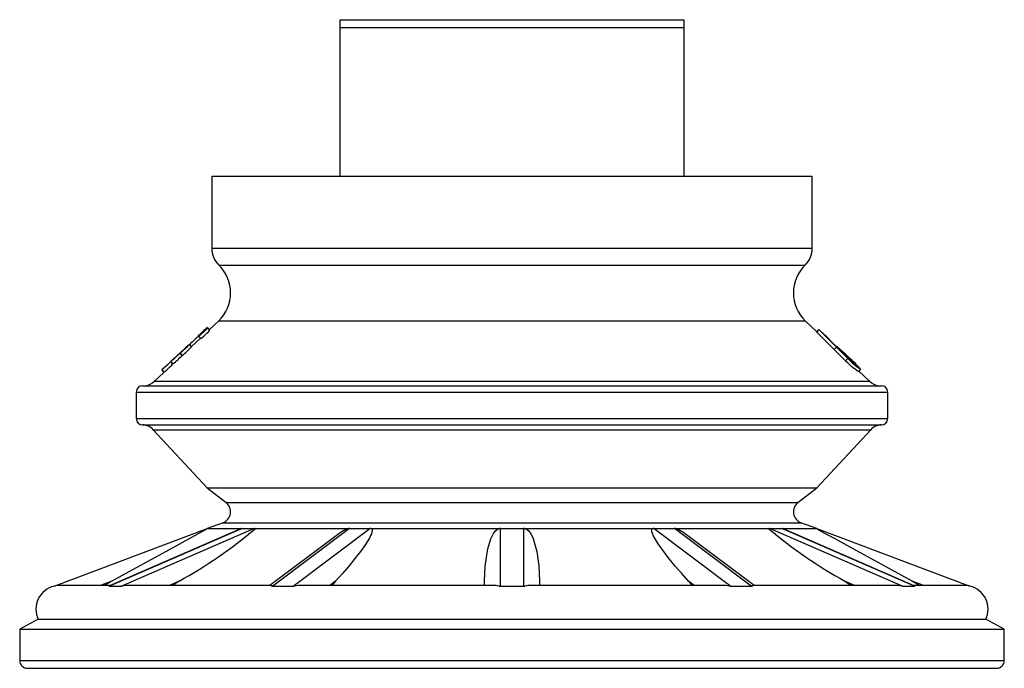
# Model space of a CAD drawing. Extents: x 71.3 to 134.3, y 126.1 to 167.6.
import ezdxf

# ---------------------------------------------------------------- set-up
doc = ezdxf.new("R2010")
doc.units = 0
doc.layers.get('0').update_dxf_attribs({"linetype": 'CONTINUOUS'})

msp = doc.modelspace()

# ---------------------------------------------------------------- linework, layer by layer
at = {"color": 7, "linetype": 'CONTINUOUS'}
for p, q in [((91.791, 167.573), (113.791, 167.573)), ((91.791, 167.073), (91.791, 167.573)), ((91.791, 167.073), (113.791, 167.073)), ((91.791, 157.573), (91.791, 167.073)), ((113.791, 167.573), (113.791, 167.073)), ((113.791, 167.073), (113.791, 157.573)), ((83.577, 157.573), (83.577, 152.973)), ((83.577, 157.573), (122.006, 157.573)), ((122.006, 152.973), (122.006, 157.573)), ((83.577, 152.973), (122.006, 152.973)), ((84.041, 151.893), (121.542, 151.893)), ((84.036, 148.324), (83.435, 147.762)), ((84.036, 148.324), (121.547, 148.324)), ((122.292, 147.627), (121.547, 148.324)), ((83.22, 147.834), (82.793, 147.435)), ((83.46, 147.736), (83.323, 147.882)), ((122.408, 147.751), (122.272, 147.605)), ((122.418, 147.762), (122.282, 147.616)), ((123.413, 146.488), (122.282, 147.616)), ((122.418, 147.762), (122.562, 147.637)), ((123.55, 146.634), (122.418, 147.762)), ((122.562, 147.637), (123.57, 146.644)), ((82.133, 146.817), (81.544, 146.265)), ((82.275, 146.66), (82.139, 146.806)), ((82.153, 146.79), (82.267, 146.668)), ((82.851, 147.215), (82.267, 146.668)), ((82.715, 147.36), (82.851, 147.215)), ((82.718, 147.357), (82.855, 147.211)), ((82.739, 147.336), (82.875, 147.19)), ((123.083, 147.159), (123.05, 147.123)), ((81.687, 146.118), (81.55, 146.264)), ((81.555, 146.259), (81.691, 146.113)), ((123.55, 146.634), (123.413, 146.488)), ((123.57, 146.644), (123.557, 146.68)), ((80.884, 145.647), (80.457, 145.248)), ((81.1, 145.574), (80.963, 145.72)), ((80.966, 145.717), (81.103, 145.571)), ((81.099, 145.575), (80.966, 145.717)), ((124.274, 145.92), (124.138, 145.774)), ((80.515, 145.028), (79.911, 144.462)), ((80.38, 145.173), (80.516, 145.027)), ((125.096, 145.239), (124.96, 145.093)), ((125.096, 145.238), (124.96, 145.092)), ((125.671, 144.462), (124.978, 145.112)), ((79.911, 144.462), (125.671, 144.462)), ((78.751, 143.774), (78.751, 142.074)), ((78.751, 143.774), (126.831, 143.774)), ((79.151, 144.174), (126.431, 144.174)), ((126.831, 142.074), (126.831, 143.774)), ((78.751, 142.074), (126.831, 142.074)), ((79.151, 141.674), (126.431, 141.674)), ((79.841, 141.364), (83.291, 137.644)), ((79.841, 141.364), (125.741, 141.364)), ((122.291, 137.644), (125.741, 141.364)), ((83.291, 137.644), (84.496, 136.708)), ((83.291, 137.644), (122.291, 137.644)), ((121.086, 136.708), (122.291, 137.644)), ((84.496, 136.708), (121.086, 136.708)), ((73.494, 131.371), (83.291, 135.044)), ((85.529, 135.044), (77.044, 131.371)), ((85.371, 134.998), (77.048, 131.394)), ((77.794, 131.371), (86.279, 135.044)), ((84.301, 135.414), (83.291, 135.044)), ((83.291, 135.044), (85.529, 135.044)), ((83.291, 135.044), (83.291, 135.033)), ((84.301, 135.414), (121.281, 135.414)), ((85.372, 134.995), (85.457, 135.033)), ((85.529, 135.044), (85.904, 135.044)), ((85.904, 135.044), (86.279, 135.044)), ((86.279, 135.044), (92.392, 135.044)), ((92.392, 135.044), (87.493, 131.371)), ((88.792, 131.371), (93.691, 135.044)), ((92.392, 135.044), (93.041, 135.044)), ((93.041, 135.044), (93.691, 135.044)), ((93.691, 135.044), (102.041, 135.044)), ((102.041, 135.044), (102.041, 131.371)), ((102.041, 135.044), (102.791, 135.044)), ((102.791, 135.044), (103.541, 135.044)), ((103.541, 131.371), (103.541, 135.044)), ((103.541, 135.044), (111.892, 135.044)), ((111.892, 135.044), (116.791, 131.371)), ((111.892, 135.044), (112.541, 135.044)), ((112.541, 135.044), (113.191, 135.044)), ((118.09, 131.371), (113.191, 135.044)), ((113.191, 135.044), (119.304, 135.044)), ((119.304, 135.044), (127.789, 131.371)), ((119.304, 135.044), (119.679, 135.044)), ((119.679, 135.044), (120.054, 135.044)), ((120.054, 135.044), (122.291, 135.044)), ((128.539, 131.371), (120.054, 135.044)), ((120.126, 135.033), (120.213, 134.994)), ((128.534, 131.395), (120.214, 134.997)), ((122.291, 135.044), (121.281, 135.414)), ((122.291, 135.033), (122.291, 135.044)), ((122.291, 135.044), (132.089, 131.371)), ((91.532, 134.582), (87.3, 131.408)), ((118.281, 131.409), (114.042, 134.588)), ((77.185, 131.687), (76.465, 131.417)), ((77.185, 131.687), (76.688, 131.417)), ((81.491, 131.687), (80.867, 131.417)), ((81.491, 131.687), (81.06, 131.417)), ((91.504, 131.687), (91.144, 131.417)), ((91.504, 131.687), (91.255, 131.417)), ((101.041, 131.417), (101.041, 131.687)), ((104.541, 131.687), (104.541, 131.417)), ((114.079, 131.687), (114.328, 131.417)), ((114.439, 131.417), (114.079, 131.687)), ((124.092, 131.687), (124.523, 131.417)), ((124.716, 131.417), (124.092, 131.687)), ((128.398, 131.687), (128.895, 131.417)), ((129.118, 131.417), (128.398, 131.687)), ((73.497, 131.368), (73.494, 131.371)), ((77.1, 131.417), (73.893, 131.417)), ((77.007, 131.368), (77.05, 131.391)), ((77.007, 131.368), (77.419, 131.371)), ((77.044, 131.371), (77.419, 131.371)), ((77.419, 131.371), (77.837, 131.368)), ((77.419, 131.371), (77.794, 131.371)), ((87.297, 131.417), (78.359, 131.417)), ((87.425, 131.368), (88.143, 131.371)), ((87.493, 131.371), (88.143, 131.371)), ((88.143, 131.371), (88.863, 131.368)), ((88.143, 131.371), (88.792, 131.371)), ((101.596, 131.417), (89.394, 131.417)), ((101.961, 131.368), (102.791, 131.371)), ((102.041, 131.371), (102.791, 131.371)), ((102.791, 131.371), (103.622, 131.368)), ((102.791, 131.371), (103.541, 131.371)), ((116.192, 131.417), (103.984, 131.417)), ((116.719, 131.368), (117.44, 131.371)), ((116.791, 131.371), (117.44, 131.371)), ((117.44, 131.371), (118.157, 131.368)), ((117.44, 131.371), (118.09, 131.371)), ((127.221, 131.417), (118.29, 131.417)), ((127.746, 131.368), (128.164, 131.371)), ((127.789, 131.371), (128.164, 131.371)), ((128.164, 131.371), (128.576, 131.368)), ((128.164, 131.371), (128.539, 131.371)), ((131.69, 131.417), (128.483, 131.417)), ((128.532, 131.391), (128.576, 131.368)), ((132.089, 131.371), (132.085, 131.368)), ((72.47, 129.246), (71.291, 128.614)), ((72.47, 129.246), (133.113, 129.246)), ((134.291, 128.614), (133.113, 129.246)), ((71.291, 128.614), (71.291, 126.614)), ((71.291, 128.614), (134.291, 128.614)), ((134.291, 126.614), (134.291, 128.614)), ((71.291, 126.614), (134.291, 126.614)), ((71.791, 126.114), (133.791, 126.114))]:
    msp.add_line(p, q, dxfattribs=at)
at = {"color": 7, "linetype": 'CONTINUOUS', "flags": 128}
for points in [[(82.718, 147.357), (82.739, 147.38), (82.801, 147.44), (82.895, 147.529), (83.007, 147.634), (83.119, 147.739), (83.214, 147.827), (83.278, 147.885), (83.302, 147.904), (83.283, 147.88), (83.222, 147.818), (83.129, 147.728), (83.018, 147.622), (82.906, 147.519), (82.809, 147.432), (82.743, 147.375), (82.718, 147.357)], [(82.739, 147.336), (82.756, 147.361), (82.816, 147.425), (82.908, 147.516), (83.019, 147.621), (83.132, 147.725), (83.229, 147.811), (83.296, 147.866), (83.323, 147.882), (83.307, 147.855), (83.249, 147.79), (83.157, 147.698), (83.047, 147.592), (82.934, 147.489), (82.835, 147.404), (82.767, 147.351), (82.739, 147.336)], [(82.875, 147.19), (82.903, 147.205), (82.971, 147.258), (83.07, 147.343), (83.183, 147.446), (83.293, 147.551), (83.385, 147.644), (83.443, 147.709), (83.46, 147.736), (83.46, 147.736)], [(81.555, 146.259), (81.574, 146.283), (81.636, 146.344), (81.729, 146.434), (81.841, 146.539), (81.953, 146.643), (82.049, 146.73), (82.114, 146.788), (82.139, 146.806), (82.12, 146.781), (82.06, 146.719), (81.967, 146.628), (81.856, 146.522), (81.744, 146.419), (81.647, 146.332), (81.58, 146.276), (81.555, 146.259)], [(82.738, 147.336), (82.738, 147.336), (82.711, 147.321), (82.644, 147.265), (82.547, 147.179), (82.434, 147.075), (82.323, 146.97), (82.231, 146.879), (82.171, 146.816), (82.153, 146.79), (82.153, 146.79)], [(80.966, 145.717), (80.987, 145.74), (81.049, 145.8), (81.143, 145.889), (81.255, 145.994), (81.367, 146.098), (81.462, 146.187), (81.526, 146.245), (81.55, 146.264), (81.53, 146.241), (81.469, 146.179), (81.376, 146.089), (81.265, 145.983), (81.152, 145.879), (81.056, 145.793), (80.99, 145.736), (80.966, 145.717)], [(124.138, 145.774), (123.752, 146.146), (123.413, 146.488)], [(124.274, 145.92), (123.888, 146.292), (123.55, 146.634)], [(80.884, 145.647), (80.941, 145.7), (80.963, 145.72), (80.942, 145.698), (80.88, 145.637), (80.787, 145.547), (80.676, 145.442), (80.563, 145.338), (80.468, 145.25), (80.403, 145.193), (80.38, 145.173), (80.38, 145.173)], [(80.516, 145.027), (80.54, 145.047), (80.604, 145.105), (80.7, 145.192), (80.812, 145.296), (80.924, 145.401), (81.017, 145.491), (81.079, 145.552), (81.1, 145.574), (81.1, 145.574)], [(80.38, 145.173), (80.401, 145.194), (80.458, 145.248)], [(83.291, 135.033), (83.096, 134.923), (82.706, 134.706), (82.295, 134.479), (80.653, 133.577), (78.984, 132.666), (77.185, 131.687)], [(93.816, 135.033), (93.845, 134.983), (93.851, 134.923), (93.833, 134.816), (93.796, 134.706), (93.746, 134.593), (93.688, 134.479), (93.415, 134.03), (93.094, 133.577), (92.742, 133.122), (92.368, 132.666), (91.945, 132.176), (91.504, 131.687)], [(101.041, 131.687), (101.081, 132.643), (101.242, 133.742), (101.43, 134.383), (101.604, 134.741), (101.752, 134.931), (101.897, 135.033)], [(103.686, 135.033), (103.839, 134.923), (104, 134.706), (104.114, 134.479), (104.375, 133.577), (104.5, 132.666), (104.541, 131.687)], [(114.079, 131.687), (113.648, 132.164), (113.235, 132.643), (112.785, 133.192), (112.368, 133.742), (112.146, 134.063), (111.948, 134.383), (111.851, 134.562), (111.774, 134.741), (111.745, 134.837), (111.732, 134.931), (111.739, 134.984), (111.767, 135.033)], [(128.398, 131.687), (126.641, 132.643), (124.628, 133.742), (123.462, 134.383), (122.814, 134.741), (122.472, 134.931), (122.291, 135.033)], [(87.425, 131.368), (87.36, 131.402), (87.322, 131.417), (87.319, 131.407)], [(118.265, 131.41), (118.263, 131.417), (118.226, 131.404), (118.157, 131.368)]]:
    msp.add_lwpolyline(points, dxfattribs=at)
at = {"color": 7, "linetype": 'CONTINUOUS'}
for centre, radius, start, end in [((85.077, 152.977), 1.5, 180.16612, 226.30059), ((120.506, 152.977), 1.5, 313.69941, 359.83388), ((82.287, 150.111), 2.5, 314.38837, 45.45042), ((123.296, 150.111), 2.5, 134.54958, 225.61163), ((107.112, 121.892), 35.268, 132.46947, 133.76914), ((111.522, 135.044), 16.745, 46.33813, 48.70402), ((61.099, 168.686), 30.343, 312.36668, 313.87732), ((78.688, 149.908), 4.84, 308.35729, 317.8388), ((117.915, 139.568), 9.078, 45.02406, 51.57555), ((120.735, 142.372), 5.099, 44.95773, 52.80226), ((126.225, 148.247), 3.015, 217.00484, 230.2956), ((76.642, 150.921), 6.965, 309.82003, 316.40425), ((127.923, 149.494), 5.307, 224.50724, 236.05321), ((128.042, 149.622), 5.282, 224.49821, 236.10325), ((126.93, 148.555), 3.718, 224.95301, 235.68727), ((118.793, 139.592), 8.462, 41.85071, 49.11503), ((119.413, 140.541), 7.336, 42.35904, 47.78359), ((119.346, 140.135), 7.689, 41.58761, 49.28521), ((79.209, 145.174), 1, 270.68733, 314.58735), ((126.373, 145.174), 1, 225.41265, 269.31267), ((79.151, 143.774), 0.4, 90, 180), ((126.431, 143.774), 0.4, 0, 90), ((79.151, 142.074), 0.4, 180, 270), ((126.431, 142.074), 0.4, 270, 0), ((79.117, 140.675), 1, 43.58335, 88.03023), ((126.466, 140.675), 1, 91.96977, 136.41665), ((84.036, 136.116), 0.75, 290.69654, 52.15781), ((121.547, 136.116), 0.75, 127.84219, 249.30346), ((67.206, 157.635), 29.62, 298.83235, 310.26604), ((85.529, 134.803), 0.242, 90.12384, 107.47361), ((86.278, 134.803), 0.242, 72.52639, 89.87616), ((93.482, 132.267), 3.022, 113.71612, 130.11342), ((92.392, 134.339), 0.706, 90.01075, 100.20264), ((93.691, 134.339), 0.706, 79.79736, 89.98925), ((102.041, 134.107), 0.938, 90.00252, 98.84839), ((103.541, 134.107), 0.938, 81.15161, 89.99748), ((111.892, 134.339), 0.706, 90.01075, 100.20264), ((113.191, 134.339), 0.706, 79.79736, 89.98925), ((111.993, 132.075), 3.24, 50.79777, 65.8977), ((119.304, 134.803), 0.242, 90.12384, 107.47361), ((138.469, 157.769), 29.783, 229.76523, 241.13638), ((120.053, 134.803), 0.242, 72.52639, 89.87616), ((73.867, 129.882), 1.535, 104.10351, 204.46341), ((73.818, 130.333), 1.084, 83.92449, 107.20827), ((77.042, 131.061), 0.309, 89.71752, 96.56116), ((77.792, 130.865), 0.506, 84.87156, 89.80026), ((78.331, 128.84), 2.576, 89.01809, 101.03901), ((87.492, 130.27), 1.1, 89.95057, 93.47302), ((88.791, 130.074), 1.297, 86.80044, 89.9581), ((89.336, 128.958), 2.456, 88.16148, 101.09859), ((101.685, 130.564), 0.851, 71.03398, 95.95872), ((102.041, 129.776), 1.594, 89.9989, 92.8852), ((103.541, 129.776), 1.594, 87.1148, 90.0011), ((103.922, 130.456), 0.96, 86.27388, 108.20079), ((116.254, 128.983), 2.43, 78.94919, 91.92908), ((116.792, 130.074), 1.297, 90.0419, 93.19956), ((118.091, 130.27), 1.1, 86.52698, 90.04943), ((127.268, 128.928), 2.487, 78.93318, 91.59736), ((127.791, 130.865), 0.506, 90.19974, 95.12844), ((128.541, 131.061), 0.309, 83.43884, 90.28248), ((131.78, 130.401), 1.015, 72.45512, 97.50325), ((131.716, 129.882), 1.535, 335.53659, 75.89651), ((71.791, 126.614), 0.5, 180, 270), ((133.791, 126.614), 0.5, 270, 360)]:
    msp.add_arc(centre, radius, start, end, dxfattribs=at)

doc.saveas('drawing.dxf')
